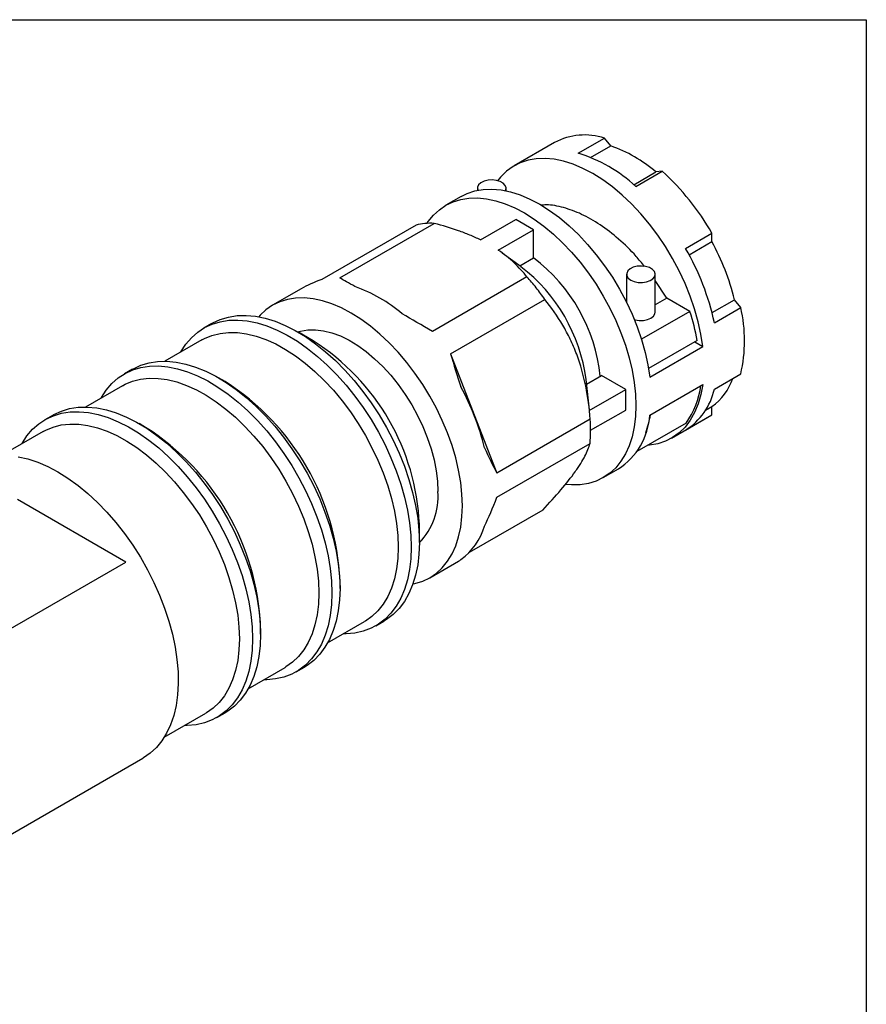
# Model space of a CAD drawing. Header units: inches. Extents: x 0 to 22, y 0 to 17.
# Tile 8 of 8: x 17.3 to 22, y 11.6 to 17. Entities that reach past the tile are written whole.
import ezdxf

# ---------------------------------------------------------------- set-up
doc = ezdxf.new("R2010")
doc.units = ezdxf.units.IN
doc.header["$LTSCALE"] = 2
doc.header["$MEASUREMENT"] = 0
doc.linetypes.add('SLD-Solid', pattern=[0])
doc.layers.add('SLD-DEFPOINTS', color=7, linetype='Continuous')

# ---------------------------------------------------------------- blocks, each defined once
blk = doc.blocks.new('Block2')
at = {"color": 7, "linetype": 'SLD-Solid', "lineweight": 18}
for p, q in [((22.0002, 17.0002), (0.0002, 17.0002)), ((22.0002, 0.0002), (22.0002, 17.0002))]:
    blk.add_line(p, q, dxfattribs=at)

msp = doc.modelspace()

# ---------------------------------------------------------------- linework, layer by layer
at = {"color": 7, "linetype": 'SLD-Solid'}
for p, q in [((0.0002, 17.0002), (22.0002, 17.0002)), ((22.0002, 17.0002), (22.0002, 0.0002))]:
    msp.add_line(p, q, dxfattribs=at)
for p, q in [((20.2842, 16.324), (20.0615, 16.1954)), ((20.4134, 16.2646), (20.5587, 16.3485)), ((20.5929, 16.3052), (20.5587, 16.3485)), ((20.4822, 16.2413), (20.5929, 16.3052)), ((20.7194, 16.0913), (20.8415, 16.1618)), ((20.7304, 16.0816), (20.8757, 16.1655)), ((20.8757, 16.1655), (20.8415, 16.1618)), ((19.859, 16.0721), (19.859, 16.0604)), ((20.0165, 16.0577), (20.0165, 16.0721)), ((19.7691, 16.0266), (19.6856, 15.9784)), ((19.8758, 15.7873), (20.0699, 15.8994)), ((20.1674, 15.8431), (20.0699, 15.8994)), ((19.521, 15.8693), (19.0017, 15.5695)), ((19.1011, 15.5784), (19.6211, 15.8786)), ((19.9733, 15.7311), (20.1674, 15.8431)), ((20.1674, 15.6884), (20.1674, 15.8431)), ((21.005, 15.74), (21.1503, 15.8239)), ((21.1498, 15.7782), (21.1503, 15.8239)), ((21.0242, 15.7057), (21.1498, 15.7782)), ((20.0989, 15.6397), (19.996, 15.7151)), ((20.0919, 15.6448), (20.1674, 15.6884)), ((20.1314, 15.584), (19.6114, 15.2838)), ((20.6802, 15.598), (20.6802, 15.4427)), ((20.8377, 15.3891), (20.8377, 15.598)), ((20.9023, 15.467), (20.8377, 15.5647)), ((18.8884, 15.5182), (18.7308, 15.4272)), ((19.7109, 15.1601), (20.2302, 15.4599)), ((20.9023, 15.467), (20.8377, 15.4297)), ((21.0289, 15.3939), (20.9023, 15.467)), ((21.1508, 15.3867), (21.2741, 15.4579)), ((21.3088, 15.4154), (21.2741, 15.4579)), ((21.1635, 15.3315), (21.3088, 15.4154)), ((21.0289, 15.3939), (20.7621, 15.2399)), ((18.3964, 15.3274), (18.3519, 15.3017)), ((18.9551, 15.2313), (18.8699, 15.2804)), ((18.3413, 15.2365), (18.1385, 15.1194)), ((21.0692, 15.2341), (20.801, 15.0793)), ((20.8079, 15.0313), (21.1002, 15.2001)), ((21.0552, 15.226), (21.1002, 15.2001)), ((19.7109, 15.1601), (19.966, 14.5025)), ((17.9594, 15.0751), (17.9148, 15.0494)), ((18.469, 15.0072), (18.4329, 15.0281)), ((20.4598, 14.9934), (20.5414, 15.0405)), ((20.6754, 14.9631), (20.5414, 15.0405)), ((21.1635, 14.9654), (21.3088, 15.0493)), ((17.9042, 14.9841), (17.7014, 14.8671)), ((20.4753, 14.8513), (20.457, 15.0193)), ((20.8079, 14.8224), (21.1002, 14.9911)), ((20.4748, 14.8473), (20.6754, 14.9631)), ((20.6754, 14.8506), (20.6754, 14.9631)), ((21.1154, 14.8501), (21.1498, 14.87)), ((21.1503, 14.8237), (21.1498, 14.87)), ((17.5223, 14.8228), (17.4778, 14.797)), ((20.482, 14.739), (20.6754, 14.8506)), ((20.9275, 14.6951), (21.1502, 14.8237)), ((21.005, 14.7399), (21.1503, 14.8237)), ((18.032, 14.7549), (17.9958, 14.7758)), ((20.4802, 14.7993), (19.966, 14.5025)), ((21.0083, 14.779), (20.7362, 14.6219)), ((17.4672, 14.7318), (17.2387, 14.5999)), ((19.966, 14.3699), (20.4789, 14.6659)), ((20.5517, 14.4782), (20.6352, 14.5264)), ((17.9234, 14.0131), (17.3271, 14.3574)), ((20.2186, 14.2999), (19.8138, 14.0663)), ((19.5393, 14.1209), (19.5393, 14.2192)), ((17.0895, 13.5318), (17.9234, 14.0131)), ((19.5968, 13.927), (19.7545, 14.018)), ((19.1023, 13.8685), (19.1023, 13.9103)), ((19.0341, 13.568), (19.2369, 13.6851)), ((19.2987, 13.6616), (19.3432, 13.6874)), ((18.6652, 13.6162), (18.6652, 13.658)), ((18.597, 13.3157), (18.7998, 13.4328)), ((18.8616, 13.4093), (18.9061, 13.435)), ((18.1343, 13.0486), (18.3627, 13.1804)), ((18.4245, 13.157), (18.4691, 13.1827)), ((17.2119, 12.4684), (18.0173, 12.9333))]:
    msp.add_line(p, q)
at = {"flags": 128}
for points in [[(21.1002, 15.2001), (21.0898, 15.2678), (21.0747, 15.3369), (21.055, 15.4069), (21.0308, 15.4771), (21.0024, 15.5472), (20.9701, 15.6164), (20.9339, 15.6843), (20.8943, 15.7502), (20.8515, 15.8138), (20.8059, 15.8745), (20.7579, 15.9317), (20.7077, 15.9852), (20.6559, 16.0343), (20.6028, 16.0788), (20.5489, 16.1183), (20.4945, 16.1525), (20.4401, 16.1811), (20.3862, 16.2039), (20.3331, 16.2207), (20.2812, 16.2314), (20.2311, 16.2358), (20.1831, 16.234), (20.1375, 16.226), (20.0947, 16.2118), (20.0551, 16.1916), (20.0189, 16.1655), (19.9865, 16.1336), (19.9702, 16.1135)], [(20.0128, 16.0584), (20.0138, 16.0604), (20.0164, 16.0738), (20.012, 16.0871), (20.0011, 16.0991), (19.9845, 16.1087), (19.9637, 16.115), (19.9407, 16.1175), (19.9173, 16.116), (19.8958, 16.1106), (19.878, 16.1018), (19.8655, 16.0903), (19.8595, 16.0772), (19.8603, 16.0637), (19.8614, 16.0609)], [(19.7691, 16.0266), (19.8024, 16.0431), (19.8452, 16.0573), (19.8907, 16.0653), (19.9388, 16.0671), (19.9889, 16.0626), (20.0408, 16.0519), (20.0939, 16.0352), (20.1478, 16.0124), (20.2022, 15.9838), (20.2566, 15.9496), (20.3105, 15.9101), (20.3636, 15.8656), (20.4154, 15.8164), (20.4656, 15.763), (20.5136, 15.7057), (20.5592, 15.6451), (20.602, 15.5815), (20.6416, 15.5155), (20.6777, 15.4476), (20.7101, 15.3784), (20.7385, 15.3084), (20.7627, 15.2381), (20.7824, 15.1681), (20.7975, 15.099), (20.8079, 15.0313)], [(19.5819, 15.8787), (19.5883, 15.8881), (19.617, 15.9236), (19.6495, 15.9538), (19.6856, 15.9784), (19.725, 15.9974), (19.7674, 16.0104), (19.8124, 16.0176), (19.8598, 16.0187), (19.9092, 16.0138), (19.9602, 16.003), (20.0123, 15.9862), (20.0653, 15.9637), (20.1187, 15.9356), (20.172, 15.902), (20.225, 15.8634), (20.2772, 15.8199), (20.3281, 15.772), (20.3775, 15.7199), (20.4249, 15.664), (20.47, 15.6049), (20.5123, 15.5428), (20.5517, 15.4784), (20.5878, 15.4121), (20.6204, 15.3443), (20.6491, 15.2757), (20.6737, 15.2068), (20.6942, 15.138), (20.7103, 15.0698), (20.7218, 15.0029), (20.7288, 14.9377), (20.7311, 14.8747), (20.7288, 14.8145), (20.7218, 14.7573), (20.7103, 14.7037), (20.6942, 14.6542), (20.6737, 14.609), (20.6491, 14.5685), (20.6204, 14.533), (20.5878, 14.5029), (20.5517, 14.4782), (20.5123, 14.4593), (20.47, 14.4462), (20.4249, 14.439), (20.3775, 14.4379), (20.3442, 14.4406)], [(20.7033, 15.5659), (20.7222, 15.5578), (20.7443, 15.5534), (20.7678, 15.5529), (20.7904, 15.5564), (20.8103, 15.5636), (20.8256, 15.5738), (20.835, 15.5863), (20.8376, 15.5997), (20.8333, 15.613), (20.8223, 15.625), (20.8057, 15.6346), (20.785, 15.6409), (20.7619, 15.6434), (20.7386, 15.6419), (20.7171, 15.6365), (20.6993, 15.6277), (20.6868, 15.6162), (20.6807, 15.6031), (20.6816, 15.5896), (20.6893, 15.5768), (20.7033, 15.5659)], [(19.5037, 13.8925), (19.5151, 13.8949), (19.5575, 13.908), (19.5969, 13.927), (19.633, 13.9516), (19.6655, 13.9818), (19.6942, 14.0173), (19.7189, 14.0577), (19.7393, 14.1029), (19.7554, 14.1525), (19.7669, 14.2061), (19.7739, 14.2632), (19.7762, 14.3235), (19.7739, 14.3865), (19.7669, 14.4517), (19.7554, 14.5186), (19.7393, 14.5867), (19.7189, 14.6555), (19.6942, 14.7245), (19.6655, 14.7931), (19.633, 14.8608), (19.5969, 14.9272), (19.5575, 14.9916), (19.5151, 15.0536), (19.47, 15.1128), (19.4226, 15.1686), (19.3733, 15.2207), (19.3223, 15.2687), (19.2701, 15.3122), (19.2172, 15.3508), (19.1638, 15.3843), (19.1104, 15.4124), (19.0574, 15.435), (19.0053, 15.4517), (18.9543, 15.4626), (18.905, 15.4675), (18.8576, 15.4663), (18.8125, 15.4592), (18.7701, 15.4461), (18.7307, 15.4272), (18.6946, 15.4025), (18.6621, 15.3724), (18.6544, 15.3638)], [(18.3964, 15.3274), (18.4014, 15.3302), (18.4431, 15.3495), (18.4877, 15.3628), (18.5351, 15.3702), (18.5848, 15.3715), (18.6364, 15.3667), (18.6898, 15.356), (18.7444, 15.3392), (18.7998, 15.3167), (18.8558, 15.2884), (18.9119, 15.2547), (18.9676, 15.2158), (19.0227, 15.1718), (19.0767, 15.1232), (19.1293, 15.0703), (19.18, 15.0135), (19.2286, 14.9531), (19.2746, 14.8895), (19.3178, 14.8233), (19.3579, 14.7549), (19.3945, 14.6847), (19.4275, 14.6133), (19.4565, 14.5411), (19.4815, 14.4687), (19.5021, 14.3966), (19.5183, 14.3253), (19.53, 14.2552), (19.537, 14.1869), (19.5393, 14.1209)], [(20.7227, 15.3487), (20.7275, 15.3474), (20.7501, 15.3439), (20.7736, 15.3444), (20.7958, 15.3489), (20.8146, 15.3569), (20.8286, 15.3678), (20.8363, 15.3806), (20.8377, 15.3891)], [(18.2239, 15.1687), (18.2256, 15.1716), (18.2526, 15.2128), (18.2836, 15.2488), (18.3185, 15.2794), (18.3568, 15.3045), (18.3985, 15.3237), (18.4432, 15.3371), (18.4905, 15.3445), (18.5402, 15.3458), (18.5919, 15.341), (18.6452, 15.3303), (18.6998, 15.3135), (18.7553, 15.291), (18.8113, 15.2627), (18.8673, 15.229), (18.9231, 15.19), (18.9782, 15.1461), (19.0322, 15.0975), (19.0847, 15.0446), (19.1355, 14.9877), (19.184, 14.9273), (19.2301, 14.8638), (19.2733, 14.7976), (19.3133, 14.7292), (19.35, 14.659), (19.3829, 14.5876), (19.412, 14.5154), (19.4369, 14.443), (19.4576, 14.3709), (19.4738, 14.2996), (19.4854, 14.2295), (19.4925, 14.1612), (19.4948, 14.0951)], [(18.8694, 15.2808), (18.8852, 15.2854), (18.9252, 15.2921), (18.9675, 15.2927), (19.0118, 15.2872), (19.0576, 15.2757), (19.1045, 15.2582), (19.1519, 15.2349), (19.1995, 15.206), (19.2467, 15.172), (19.293, 15.133), (19.3381, 15.0894), (19.3815, 15.0418), (19.4227, 14.9905), (19.4613, 14.9362), (19.497, 14.8792), (19.5294, 14.8203), (19.5581, 14.7599), (19.5829, 14.6987), (19.6036, 14.6373), (19.6198, 14.5762), (19.6316, 14.5162), (19.6387, 14.4578), (19.641, 14.4016)], [(18.3413, 15.2365), (18.3559, 15.2444), (18.3973, 15.2615), (18.4415, 15.2728), (18.4883, 15.278), (18.5373, 15.2772), (18.5882, 15.2703), (18.6406, 15.2575), (18.6941, 15.2387), (18.7482, 15.2142), (18.8027, 15.1841), (18.8571, 15.1486), (18.911, 15.1081), (18.964, 15.0627), (19.0156, 15.0129), (19.0656, 14.9591), (19.1136, 14.9015), (19.1591, 14.8407), (19.202, 14.777), (19.2417, 14.711), (19.2781, 14.6432), (19.3109, 14.574), (19.3398, 14.504), (19.3647, 14.4336), (19.3853, 14.3635), (19.4014, 14.294), (19.4131, 14.2258), (19.4201, 14.1594), (19.4224, 14.0951)], [(17.7869, 14.9164), (17.7885, 14.9193), (17.8155, 14.9605), (17.8466, 14.9965), (17.8814, 15.0271), (17.9198, 15.0522), (17.9614, 15.0714), (18.0061, 15.0848), (18.0534, 15.0922), (18.1031, 15.0935), (18.1548, 15.0887), (18.2082, 15.0779), (18.2628, 15.0612), (18.3182, 15.0386), (18.3742, 15.0104), (18.4302, 14.9767), (18.486, 14.9377), (18.5411, 14.8938), (18.5951, 14.8452), (18.6477, 14.7923), (18.6984, 14.7354), (18.747, 14.675), (18.793, 14.6115), (18.8362, 14.5453), (18.8763, 14.4768), (18.9129, 14.4067), (18.9459, 14.3353), (18.9749, 14.2631), (18.9999, 14.1907), (19.0205, 14.1186), (19.0367, 14.0472), (19.0484, 13.9772), (19.0554, 13.9089), (19.0577, 13.8428)], [(17.9594, 15.0751), (17.9643, 15.0779), (18.006, 15.0971), (18.0506, 15.1105), (18.098, 15.1179), (18.1477, 15.1192), (18.1994, 15.1144), (18.2527, 15.1037), (18.3073, 15.0869), (18.3628, 15.0644), (18.4187, 15.0361), (18.4748, 15.0024), (18.5306, 14.9634), (18.5856, 14.9195), (18.6396, 14.8709), (18.6922, 14.818), (18.7429, 14.7611), (18.7915, 14.7007), (18.8375, 14.6372), (18.8808, 14.571), (18.9208, 14.5026), (18.9575, 14.4324), (18.9904, 14.361), (19.0195, 14.2888), (19.0444, 14.2164), (19.065, 14.1443), (19.0812, 14.073), (19.0929, 14.0029), (19.0999, 13.9346), (19.1023, 13.8685)], [(17.9042, 14.9841), (17.9189, 14.9921), (17.9602, 15.0092), (18.0044, 15.0205), (18.0512, 15.0257), (18.1002, 15.0249), (18.1511, 15.018), (18.2035, 15.0051), (18.257, 14.9864), (18.3112, 14.9619), (18.3656, 14.9318), (18.42, 14.8963), (18.4739, 14.8558), (18.5269, 14.8104), (18.5786, 14.7606), (18.6286, 14.7067), (18.6765, 14.6492), (18.7221, 14.5883), (18.7649, 14.5247), (18.8046, 14.4587), (18.8411, 14.3909), (18.8738, 14.3217), (18.9028, 14.2516), (18.9276, 14.1813), (18.9482, 14.1111), (18.9644, 14.0417), (18.976, 13.9735), (18.983, 13.9071), (18.9854, 13.8428)], [(21.1002, 14.9911), (21.0898, 14.9354), (21.0747, 14.8838), (21.055, 14.8366), (21.0308, 14.7942), (21.0024, 14.7569), (20.9701, 14.7251), (20.9339, 14.6989), (20.8943, 14.6787), (20.8515, 14.6645), (20.8059, 14.6565), (20.7943, 14.6555)], [(17.5223, 14.8228), (17.5272, 14.8256), (17.5689, 14.8448), (17.6136, 14.8582), (17.6609, 14.8656), (17.7106, 14.8669), (17.7623, 14.8621), (17.8156, 14.8513), (17.8702, 14.8346), (17.9257, 14.812), (17.9817, 14.7838), (18.0377, 14.7501), (18.0935, 14.7111), (18.1486, 14.6672), (18.2026, 14.6186), (18.2551, 14.5657), (18.3059, 14.5088), (18.3544, 14.4484), (18.4005, 14.3849), (18.4437, 14.3187), (18.4837, 14.2502), (18.5204, 14.1801), (18.5533, 14.1087), (18.5824, 14.0365), (18.6073, 13.9641), (18.628, 13.892), (18.6442, 13.8206), (18.6558, 13.7506), (18.6629, 13.6823), (18.6652, 13.6162)], [(17.3498, 14.6641), (17.3514, 14.667), (17.3785, 14.7081), (17.4095, 14.7442), (17.4443, 14.7748), (17.4827, 14.7998), (17.5244, 14.8191), (17.569, 14.8325), (17.6164, 14.8398), (17.6661, 14.8412), (17.7178, 14.8364), (17.7711, 14.8256), (17.8257, 14.8089), (17.8812, 14.7863), (17.9371, 14.7581), (17.9932, 14.7244), (18.0489, 14.6854), (18.104, 14.6415), (18.158, 14.5929), (18.2106, 14.54), (18.2613, 14.4831), (18.3099, 14.4227), (18.3559, 14.3592), (18.3991, 14.293), (18.4392, 14.2245), (18.4758, 14.1544), (18.5088, 14.0829), (18.5378, 14.0108), (18.5628, 13.9384), (18.5834, 13.8663), (18.5996, 13.7949), (18.6113, 13.7249), (18.6183, 13.6566), (18.6207, 13.5905)], [(17.4672, 14.7318), (17.4818, 14.7397), (17.5231, 14.7569), (17.5673, 14.7682), (17.6141, 14.7734), (17.6632, 14.7726), (17.7141, 14.7657), (17.7664, 14.7528), (17.8199, 14.7341), (17.8741, 14.7095), (17.9286, 14.6794), (17.983, 14.644), (18.0368, 14.6034), (18.0898, 14.5581), (18.1415, 14.5083), (18.1915, 14.4544), (18.2395, 14.3969), (18.285, 14.336), (18.3278, 14.2724), (18.3676, 14.2064), (18.404, 14.1385), (18.4368, 14.0694), (18.4657, 13.9993), (18.4905, 13.929), (18.5111, 13.8588), (18.5273, 13.7894), (18.5389, 13.7212), (18.5459, 13.6547), (18.5483, 13.5905)], [(17.3306, 14.5932), (17.3838, 14.5811), (17.4382, 14.5631), (17.4933, 14.5393), (17.5489, 14.5099), (17.6044, 14.4751), (17.6596, 14.4353), (17.7139, 14.3905), (17.7671, 14.3412), (17.8188, 14.2877), (17.8686, 14.2304), (17.9161, 14.1696), (17.961, 14.1059), (18.0031, 14.0396), (18.0419, 13.9713), (18.0773, 13.9013), (18.1089, 13.8303), (18.1366, 13.7586), (18.1602, 13.6869), (18.1795, 13.6156), (18.1943, 13.5451), (18.2046, 13.4761), (18.2102, 13.409), (18.2112, 13.3442), (18.2076, 13.2823), (18.1993, 13.2236), (18.1864, 13.1686), (18.1691, 13.1176), (18.1474, 13.0711), (18.1214, 13.0292), (18.0915, 12.9925), (18.0577, 12.961), (18.0203, 12.935), (18.0173, 12.9333)], [(19.5393, 14.1209), (19.537, 14.0575), (19.53, 13.9973), (19.5183, 13.9407), (19.5021, 13.8881), (19.4815, 13.8398), (19.4565, 13.7962), (19.4275, 13.7576), (19.3945, 13.7242), (19.3579, 13.6964), (19.3432, 13.6874)], [(19.4948, 14.0951), (19.4925, 14.0318), (19.4854, 13.9716), (19.4738, 13.915), (19.4576, 13.8624), (19.4369, 13.8141), (19.412, 13.7705), (19.3829, 13.7319), (19.35, 13.6985), (19.3133, 13.6707), (19.2733, 13.6485), (19.2301, 13.6321), (19.184, 13.6218), (19.1355, 13.6174), (19.1195, 13.6173)], [(19.4224, 14.0951), (19.4201, 14.0336), (19.4131, 13.9753), (19.4014, 13.9205), (19.3853, 13.8698), (19.3647, 13.8234), (19.3398, 13.7817), (19.3109, 13.7451), (19.2781, 13.7137), (19.2417, 13.6879), (19.2369, 13.6851)], [(19.0577, 13.8428), (19.0554, 13.7795), (19.0484, 13.7193), (19.0367, 13.6627), (19.0205, 13.6101), (18.9999, 13.5618), (18.9749, 13.5182), (18.9459, 13.4796), (18.9129, 13.4462), (18.8763, 13.4183), (18.8362, 13.3962), (18.793, 13.3798), (18.747, 13.3695), (18.6984, 13.3651), (18.6825, 13.365)], [(18.9854, 13.8428), (18.983, 13.7813), (18.976, 13.723), (18.9644, 13.6682), (18.9482, 13.6174), (18.9276, 13.5711), (18.9028, 13.5294), (18.8738, 13.4928), (18.8411, 13.4614), (18.8046, 13.4356), (18.7998, 13.4328)], [(19.1023, 13.8685), (19.0999, 13.8052), (19.0929, 13.745), (19.0812, 13.6884), (19.065, 13.6358), (19.0444, 13.5875), (19.0195, 13.5439), (18.9904, 13.5053), (18.9575, 13.4719), (18.9208, 13.4441), (18.9061, 13.435)], [(18.6652, 13.6162), (18.6629, 13.5529), (18.6558, 13.4927), (18.6442, 13.4361), (18.628, 13.3835), (18.6073, 13.3352), (18.5824, 13.2916), (18.5533, 13.253), (18.5204, 13.2196), (18.4837, 13.1917), (18.4691, 13.1827)], [(18.6207, 13.5905), (18.6183, 13.5272), (18.6113, 13.467), (18.5996, 13.4104), (18.5834, 13.3578), (18.5628, 13.3095), (18.5378, 13.2659), (18.5088, 13.2272), (18.4758, 13.1939), (18.4392, 13.166), (18.3991, 13.1438), (18.3559, 13.1275), (18.3099, 13.1171), (18.2613, 13.1128), (18.2454, 13.1127)], [(18.5483, 13.5905), (18.5459, 13.529), (18.5389, 13.4706), (18.5273, 13.4159), (18.5111, 13.3651), (18.4905, 13.3187), (18.4657, 13.2771), (18.4368, 13.2404), (18.404, 13.2091), (18.3676, 13.1833), (18.3627, 13.1804)]]:
    msp.add_lwpolyline(points, dxfattribs=at)
for centre, radius, start, end in [((20.4507, 16.0083), 0.3569, 72.3916, 117.8274), ((20.3364, 15.5739), 0.775, 49.3317, 70.6737), ((20.1776, 15.4901), 0.8096, 46.937, 73.0684), ((19.9491, 15.1395), 1.3825, 29.6752, 47.9139), ((19.8115, 15.042), 1.3826, 12.0868, 30.3245), ((19.9866, 15.1427), 1.3255, 13.7588, 28.6526), ((19.6083, 14.9436), 0.9312, 5.7371, 53.1026), ((19.5266, 14.8958), 0.9385, 7.5636, 52.431), ((18.9156, 14.7642), 0.8119, 49.3623, 70.6431), ((20.5199, 15.2323), 0.8098, 346.9364, 13.0636), ((18.277, 14.1652), 1.2635, 2.4515, 57.5432), ((20.9546, 15.1379), 0.3315, 306.0759, 340.0198), ((17.7317, 13.8504), 1.3719, 2.5055, 57.4891), ((18.5491, 14.3124), 1.3886, 13.7801, 28.6312), ((20.6104, 15.0556), 0.4846, 325.1863, 351.6311), ((20.8148, 15.042), 0.357, 302.1845, 347.6142), ((20.4262, 14.8467), 0.3825, 303.1222, 356.3486), ((20.2468, 14.9176), 0.5723, 340.5019, 350.6269), ((17.2947, 13.598), 1.3719, 2.5055, 57.4891), ((19.2838, 14.3716), 0.3585, 315.4705, 4.7872), ((19.5582, 14.3123), 0.3542, 306.3137, 343.4849)]:
    msp.add_arc(centre, radius, start, end)
for major_axis, ratio, start_param, end_param in [((1.1797, -0.2209), 0.410799, 2.526852, 2.694671), ((0.8661, -0.5001), 0.00007, 2.569842, 2.785935), ((0.8661, -0.5001), 0.00007, 1.926535, 2.142629), ((-0.2672, 0.8448), 0.201878, 1.447333, 1.663426), ((-0.2672, 0.8448), 0.201878, 2.09064, 2.306733), ((0.2063, 1.1022), 0.218379, 3.802121, 4.018214), ((0.2063, 1.1022), 0.218379, 3.326634, 3.374908)]:
    msp.add_ellipse((19.9131, 15.1096), major_axis=major_axis, ratio=ratio, start_param=start_param, end_param=end_param)
for points, knots in [([(20.7783, 15.6415), (20.7634, 15.6603), (20.719, 15.7162), (20.6367, 15.7943), (20.5355, 15.873), (20.4328, 15.9316), (20.3331, 15.9677), (20.2572, 15.9832), (20.2181, 15.9792), (20.2079, 15.9782)], [0, 0, 0, 0, 0.086895, 0.258891, 0.430901, 0.602916, 0.771869, 0.940805, 1, 1, 1, 1]), ([(19.6211, 15.8786), (19.6036, 15.8794), (19.5865, 15.879), (19.5531, 15.8759), (19.5369, 15.8732), (19.521, 15.8693)], [0, 0, 0, 0, 0.5, 0.5, 1, 1, 1, 1]), ([(19.8758, 15.7873), (19.8567, 15.7968), (19.8367, 15.8058), (19.796, 15.8227), (19.7752, 15.8307), (19.7113, 15.8533), (19.6669, 15.8666), (19.6211, 15.8786)], [0, 0, 0, 0, 0.25, 0.25, 0.5, 0.5, 1, 1, 1, 1]), ([(20.1314, 15.584), (20.1211, 15.5972), (20.1102, 15.6102), (20.0868, 15.6358), (20.0744, 15.6485), (20.0348, 15.6857), (20.0056, 15.7092), (19.9733, 15.7311)], [0, 0, 0, 0, 0.25, 0.25, 0.5, 0.5, 1, 1, 1, 1]), ([(20.2302, 15.4599), (20.2146, 15.482), (20.1986, 15.5033), (20.1657, 15.5447), (20.1488, 15.5647), (20.1314, 15.584)], [0, 0, 0, 0, 0.5, 0.5, 1, 1, 1, 1]), ([(20.4802, 14.7993), (20.4753, 14.8612), (20.4674, 14.9222), (20.4432, 15.0417), (20.4269, 15.1002), (20.4001, 15.1715), (20.3944, 15.1857), (20.3826, 15.2134), (20.3764, 15.227), (20.3571, 15.2673), (20.3432, 15.2932), (20.299, 15.3685), (20.2659, 15.4154), (20.2302, 15.4599)], [0, 0, 0, 0, 0.25, 0.25, 0.5, 0.5, 0.5625, 0.5625, 0.625, 0.625, 0.75, 0.75, 1, 1, 1, 1]), ([(20.4789, 14.6659), (20.4809, 14.6873), (20.482, 14.7091), (20.4824, 14.7535), (20.4818, 14.7762), (20.4802, 14.7993)], [0, 0, 0, 0, 0.5, 0.5, 1, 1, 1, 1]), ([(20.2186, 14.2999), (20.2546, 14.3381), (20.2881, 14.375), (20.3482, 14.4455), (20.3749, 14.4791), (20.4031, 14.5186), (20.4084, 14.5263), (20.4185, 14.5414), (20.4233, 14.5488), (20.4366, 14.5702), (20.4443, 14.5837), (20.4641, 14.6222), (20.4731, 14.6451), (20.4789, 14.6659)], [0, 0, 0, 0, 0.25, 0.25, 0.5, 0.5, 0.5625, 0.5625, 0.625, 0.625, 0.75, 0.75, 1, 1, 1, 1])]:
    msp.add_open_spline(points, degree=3, knots=knots)
msp.add_open_spline([(21.0692, 15.2341), (21.0596, 15.2867), (21.0462, 15.3399), (21.0289, 15.3939)], degree=3)

# ---------------------------------------------------------------- block references
at = {"layer": 'SLD-DEFPOINTS'}
msp.add_blockref('Block2', (0, 0), dxfattribs=at)

doc.saveas('drawing.dxf')
